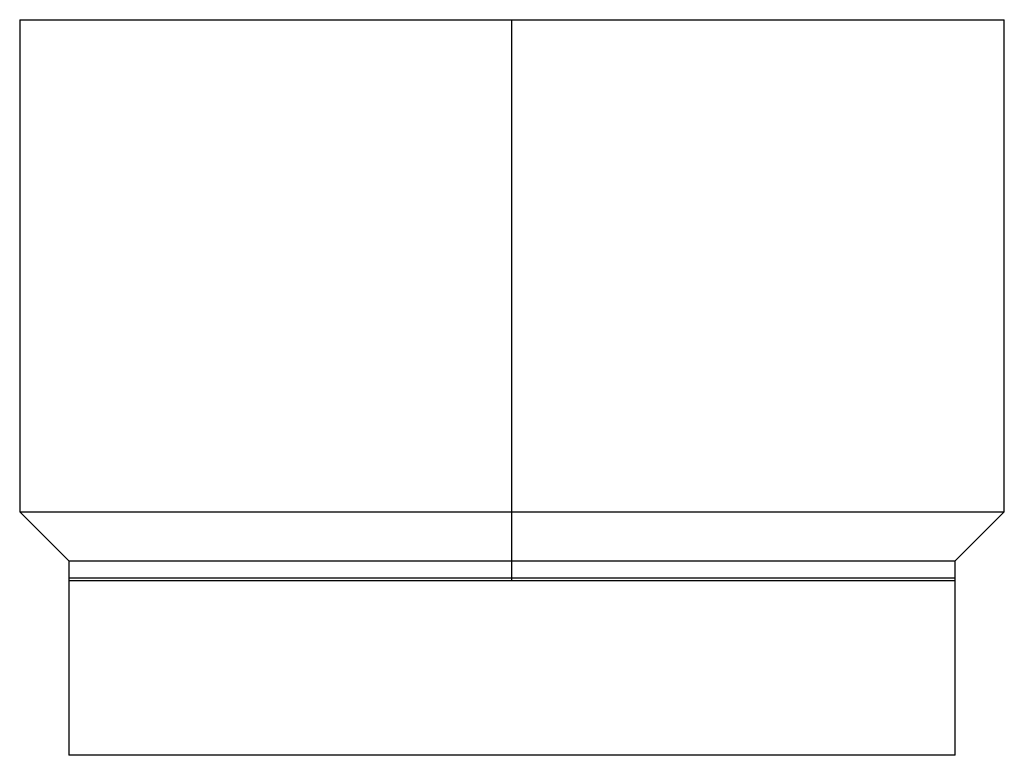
# Model space of a CAD drawing. Header units: millimetres. Extents: x 259 to 359, y -364 to -289.
import ezdxf

# ---------------------------------------------------------------- set-up
doc = ezdxf.new("R2010")
doc.units = ezdxf.units.MM

msp = doc.modelspace()

# ---------------------------------------------------------------- linework, layer by layer
at = {"color": 7, "linetype": 'Continuous', "lineweight": 25}
for p, q in [((259, -288.75), (259, -338.75)), ((309, -345.75), (309, -288.75)), ((359, -338.75), (359, -288.75)), ((259, -338.75), (264, -343.75)), ((354, -343.75), (359, -338.75)), ((264, -343.75), (264, -363.5)), ((354, -363.5), (354, -343.75)), ((354, -345.5), (264, -345.5)), ((354, -363.5), (264, -363.5))]:
    msp.add_line(p, q, dxfattribs=at)
for points in [[(259, -288.75), (259, -288.75), (259.26, -288.75), (260.41, -288.75), (261.29, -288.75), (263.73, -288.75), (265.28, -288.75), (269.02, -288.75), (271.2, -288.75), (276.09, -288.75), (278.78, -288.75), (284.5, -288.75), (287.52, -288.75), (293.67, -288.75), (296.81, -288.75), (303, -288.75), (306.05, -288.75), (309, -288.75)], [(309, -288.75), (311.95, -288.75), (315, -288.75), (321.19, -288.75), (324.33, -288.75), (330.48, -288.75), (333.5, -288.75), (339.22, -288.75), (341.91, -288.75), (346.8, -288.75), (348.98, -288.75), (352.72, -288.75), (354.27, -288.75), (356.71, -288.75), (357.59, -288.75), (358.74, -288.75), (359, -288.75), (359, -288.75)], [(259, -338.75), (259, -338.75), (259.26, -338.75), (260.41, -338.75), (261.29, -338.75), (263.73, -338.75), (265.28, -338.75), (269.02, -338.75), (271.2, -338.75), (276.09, -338.75), (278.78, -338.75), (284.5, -338.75), (287.52, -338.75), (293.67, -338.75), (296.81, -338.75), (303, -338.75), (306.05, -338.75), (309, -338.75)], [(309, -338.75), (311.95, -338.75), (315, -338.75), (321.19, -338.75), (324.33, -338.75), (330.48, -338.75), (333.5, -338.75), (339.22, -338.75), (341.91, -338.75), (346.8, -338.75), (348.98, -338.75), (352.72, -338.75), (354.27, -338.75), (356.71, -338.75), (357.59, -338.75), (358.74, -338.75), (359, -338.75), (359, -338.75)], [(264, -343.75), (264, -343.75), (264.24, -343.75), (265.27, -343.75), (266.06, -343.75), (268.26, -343.75), (269.65, -343.75), (273.02, -343.75), (274.98, -343.75), (279.38, -343.75), (281.8, -343.75), (286.95, -343.75), (289.67, -343.75), (295.21, -343.75), (298.03, -343.75), (303.6, -343.75), (306.35, -343.75), (309, -343.75)], [(264, -343.75), (264, -343.75), (264.24, -343.75), (265.27, -343.75), (266.06, -343.75), (268.26, -343.75), (269.65, -343.75), (273.02, -343.75), (274.98, -343.75), (279.38, -343.75), (281.8, -343.75), (286.95, -343.75), (289.67, -343.75), (295.21, -343.75), (298.03, -343.75), (303.6, -343.75), (306.35, -343.75), (309, -343.75)], [(309, -343.75), (311.65, -343.75), (314.4, -343.75), (319.97, -343.75), (322.79, -343.75), (328.33, -343.75), (331.05, -343.75), (336.2, -343.75), (338.62, -343.75), (343.02, -343.75), (344.98, -343.75), (348.35, -343.75), (349.74, -343.75), (351.94, -343.75), (352.73, -343.75), (353.76, -343.75), (354, -343.75), (354, -343.75)], [(309, -343.75), (311.65, -343.75), (314.4, -343.75), (319.97, -343.75), (322.79, -343.75), (328.33, -343.75), (331.05, -343.75), (336.2, -343.75), (338.62, -343.75), (343.02, -343.75), (344.98, -343.75), (348.35, -343.75), (349.74, -343.75), (351.94, -343.75), (352.73, -343.75), (353.76, -343.75), (354, -343.75), (354, -343.75)], [(264, -345.75), (264, -345.75), (264.24, -345.75), (265.27, -345.75), (266.06, -345.75), (268.26, -345.75), (269.65, -345.75), (273.02, -345.75), (274.98, -345.75), (279.38, -345.75), (281.8, -345.75), (286.95, -345.75), (289.67, -345.75), (295.21, -345.75), (298.03, -345.75), (303.6, -345.75), (306.35, -345.75), (309, -345.75)], [(309, -345.75), (311.65, -345.75), (314.4, -345.75), (319.97, -345.75), (322.79, -345.75), (328.33, -345.75), (331.05, -345.75), (336.2, -345.75), (338.62, -345.75), (343.02, -345.75), (344.98, -345.75), (348.35, -345.75), (349.74, -345.75), (351.94, -345.75), (352.73, -345.75), (353.76, -345.75), (354, -345.75), (354, -345.75)]]:
    msp.add_open_spline(points, degree=3, knots=[0, 0, 0, 0, 0.125, 0.125, 0.25, 0.25, 0.375, 0.375, 0.5, 0.5, 0.625, 0.625, 0.75, 0.75, 0.875, 0.875, 1, 1, 1, 1], dxfattribs=at)

doc.saveas('drawing.dxf')
